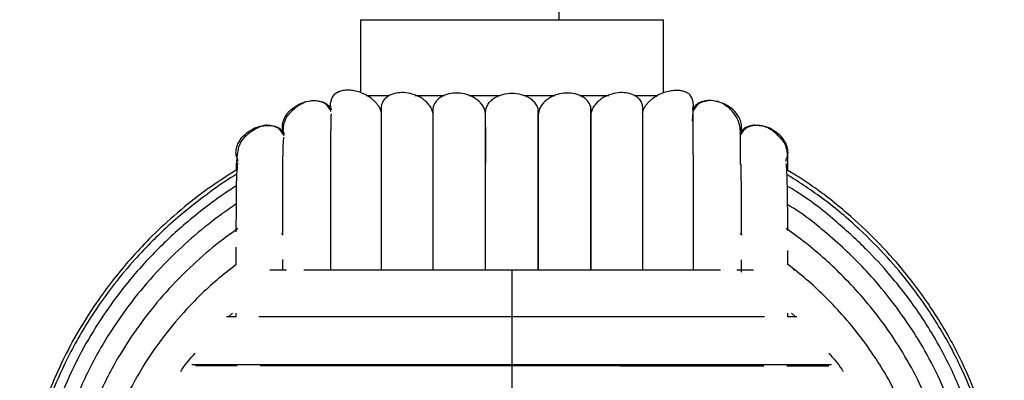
# Paper-space layout '_Izquierda' of a CAD drawing. Header units: millimetres. Extents: x -200 to 200, y -56 to 638.
# Tile 9 of 10: x -65 to 65, y 301 to 348. Entities that reach past the tile are written whole.
import ezdxf

# ---------------------------------------------------------------- set-up
doc = ezdxf.new("R2010")
doc.units = ezdxf.units.MM

psp = doc.layouts.new('_Izquierda')

# ---------------------------------------------------------------- linework, layer by layer
at = {"color": 7, "linetype": 'Continuous', "lineweight": 25}
for p, q in [((6.24, 348.44), (6.24, 398.44)), ((-20, 348.44), (-20, 338.82)), ((-20, 348.44), (20, 348.44)), ((20, 338.82), (20, 348.44)), ((-19.22, 338.44), (-16.21, 338.44)), ((-12.8, 338.44), (-8.9, 338.44)), ((-5.71, 338.44), (-1.57, 338.44)), ((1.57, 338.44), (5.7, 338.44)), ((8.91, 338.44), (12.78, 338.44)), ((16.13, 338.44), (19.27, 338.44)), ((-26.34, 337.77), (-26.64, 337.71)), ((-23.86, 336.62), (-23.86, 336.57)), ((23.86, 336.3), (23.77, 335.08)), ((23.86, 336.62), (23.86, 336.21)), ((-30.12, 333.49), (-30.12, 333.19)), ((30.12, 333.49), (30.12, 333.1)), ((-36.2, 329.73), (-36.2, 330.01)), ((36.2, 329.73), (36.2, 330.01)), ((-30.32, 320.22), (-30.46, 320.14)), ((30.39, 320.04), (30.12, 320.2)), ((3.44, 315.39), (3.44, 318.53)), ((-30.31, 316.8), (-30.31, 315.39)), ((37.39, 315.39), (37.16, 315.39)), ((-37.42, 309.26), (-36.92, 309.73)), ((-36.44, 309.72), (-36.44, 309.26)), ((36.44, 309.26), (36.44, 309.72)), ((36.92, 309.73), (37.42, 309.26)), ((-36.37, 309.26), (-37.69, 309.26))]:
    psp.add_line(p, q, dxfattribs=at)
for points, knots in [([(-23.86, 336.62), (-23.9, 336.79), (-23.98, 337.14), (-23.9, 337.83), (-23.66, 338.27), (-23.5, 338.54)], [0, 0, 0, 0, 0.26013, 0.535489, 1, 1, 1, 1]), ([(-17.22, 336.2), (-17.28, 336.37), (-17.39, 336.71), (-17.66, 337.13), (-17.95, 337.5), (-18.35, 337.9), (-18.9, 338.31), (-19.58, 338.68), (-20.31, 338.96), (-21.04, 339.12), (-21.81, 339.17), (-22.52, 339.08), (-23.08, 338.87), (-23.43, 338.61), (-23.48, 338.57), (-23.5, 338.54)], [0, 0, 0, 0, 0.029293, 0.062014, 0.091801, 0.124131, 0.183353, 0.249381, 0.325159, 0.408246, 0.49923, 0.624357, 0.749558, 0.874789, 1, 1, 1, 1]), ([(-23.5, 338.54), (-23.48, 338.56), (-23.43, 338.61), (-23.16, 338.84), (-22.87, 338.93), (-22.78, 338.96)], [0, 0, 0, 0, 0.40403, 0.808126, 1, 1, 1, 1]), ([(-10.45, 336.16), (-10.52, 336.38), (-10.66, 336.82), (-11.19, 337.55), (-12.04, 338.22), (-13.16, 338.68), (-14.29, 338.87), (-15.37, 338.79), (-16.21, 338.49), (-16.78, 338.03), (-17.08, 337.62), (-17.22, 337.21), (-17.27, 336.98), (-17.27, 336.87), (-17.27, 336.86)], [0, 0, 0, 0, 0.066715, 0.133408, 0.26644, 0.4001, 0.533606, 0.666139, 0.799933, 0.866867, 0.933663, 0.967041, 0.999296, 1, 1, 1, 1]), ([(-3.5, 336.08), (-3.54, 336.28), (-3.61, 336.69), (-4.03, 337.42), (-4.82, 338.13), (-5.96, 338.62), (-7.16, 338.81), (-8.34, 338.71), (-9.27, 338.35), (-9.89, 337.86), (-10.24, 337.38), (-10.42, 336.97), (-10.43, 336.73), (-10.43, 336.69)], [0, 0, 0, 0, 0.0649259, 0.1323696, 0.2641283, 0.3964693, 0.5288058, 0.6607974, 0.7926885, 0.8608952, 0.9236263, 0.9893724, 1, 1, 1, 1]), ([(-3.5, 336.11), (-3.48, 336.32), (-3.45, 336.72), (-3.19, 337.28), (-2.8, 337.76), (-2.17, 338.26), (-1.22, 338.65), (0, 338.8), (1.22, 338.65), (2.17, 338.26), (2.8, 337.76), (3.19, 337.28), (3.45, 336.72), (3.48, 336.32), (3.5, 336.11)], [0, 0, 0, 0, 0.062549, 0.125113, 0.187481, 0.249993, 0.374979, 0.499939, 0.624898, 0.749884, 0.812392, 0.874752, 0.93731, 1, 1, 1, 1]), ([(10.45, 336.17), (10.45, 336.38), (10.47, 336.8), (10.25, 337.38), (9.89, 337.86), (9.27, 338.35), (8.34, 338.71), (7.16, 338.81), (5.96, 338.62), (4.82, 338.13), (4.03, 337.42), (3.61, 336.69), (3.54, 336.28), (3.5, 336.08)], [0, 0, 0, 0, 0.062674, 0.124947, 0.18437, 0.248965, 0.373886, 0.498984, 0.624443, 0.749818, 0.874626, 0.938508, 1, 1, 1, 1]), ([(17.27, 336.52), (17.27, 336.53), (17.29, 336.64), (17.28, 336.88), (17.23, 337.21), (17.08, 337.62), (16.78, 338.03), (16.21, 338.49), (15.37, 338.79), (14.29, 338.87), (13.16, 338.68), (12.04, 338.22), (11.19, 337.55), (10.66, 336.82), (10.52, 336.38), (10.45, 336.16)], [0, 0, 0, 0, 0.002555, 0.032766, 0.063994, 0.096293, 0.160947, 0.225733, 0.355235, 0.483515, 0.612738, 0.742109, 0.870873, 0.935426, 1, 1, 1, 1]), ([(17.22, 336.2), (17.28, 336.37), (17.39, 336.71), (17.66, 337.13), (17.95, 337.5), (18.36, 337.9), (18.9, 338.31), (19.58, 338.68), (20.31, 338.96), (21.04, 339.12), (21.7, 339.17), (22.25, 339.12), (22.7, 339.02), (23.11, 338.85), (23.43, 338.61), (23.48, 338.57), (23.5, 338.54)], [0, 0, 0, 0, 0.029306, 0.062046, 0.091846, 0.124197, 0.183447, 0.249513, 0.325338, 0.408469, 0.499497, 0.580365, 0.660734, 0.749426, 0.874723, 1, 1, 1, 1]), ([(23.86, 336.62), (23.9, 336.79), (23.98, 337.14), (23.9, 337.83), (23.66, 338.27), (23.5, 338.54)], [0, 0, 0, 0, 0.26013, 0.535489, 1, 1, 1, 1]), ([(-30.12, 333.49), (-30.19, 333.68), (-30.35, 334.1), (-30.3, 334.82), (-29.96, 335.7), (-29.23, 336.6), (-28.13, 337.34), (-26.89, 337.77), (-25.73, 337.82), (-24.82, 337.56), (-24.21, 337.17), (-23.97, 336.79), (-23.86, 336.62)], [0, 0, 0, 0, 0.065517, 0.139697, 0.223764, 0.362433, 0.5, 0.637567, 0.776236, 0.860303, 0.934483, 1, 1, 1, 1]), ([(-27.22, 337.59), (-27.46, 337.49), (-27.88, 337.32), (-28.44, 336.93), (-28.87, 336.57), (-29.18, 336.27), (-29.4, 336.04), (-29.61, 335.8), (-29.77, 335.57), (-29.91, 335.33), (-30.14, 334.81), (-30.22, 334.28), (-30.24, 333.86), (-30.25, 333.64)], [0, 0, 0, 0, 0.154207, 0.275727, 0.365209, 0.398704, 0.425533, 0.466756, 0.487109, 0.510101, 0.56861, 0.778193, 1, 1, 1, 1]), ([(-23.86, 336.3), (-24.12, 336.74), (-24.65, 337.63), (-25.77, 337.72), (-26.34, 337.77)], [0, 0, 0, 0, 0.485357, 1, 1, 1, 1]), ([(-17.27, 336.86), (-17.27, 336.06), (-17.27, 334.39), (-17.27, 330.62), (-17.27, 326.2), (-17.27, 321.34), (-17.27, 317.72), (-17.27, 315.65), (-17.27, 315.39)], [0, 0, 0, 0, 0.19655, 0.408137, 0.608239, 0.796853, 0.97395, 1, 1, 1, 1]), ([(10.43, 315.39), (10.43, 315.8), (10.43, 317.64), (10.43, 320.9), (10.43, 325.24), (10.43, 329.07), (10.43, 332.3), (10.43, 334.8), (10.43, 336.11), (10.43, 336.72)], [0, 0, 0, 0, 0.043453, 0.195842, 0.370865, 0.568521, 0.712931, 0.867412, 1, 1, 1, 1]), ([(17.27, 315.39), (17.27, 316.16), (17.27, 318.39), (17.27, 321.99), (17.27, 326.27), (17.27, 329.96), (17.27, 332.98), (17.27, 335.26), (17.27, 336.37), (17.27, 336.89)], [0, 0, 0, 0, 0.077896, 0.224144, 0.392111, 0.581779, 0.720328, 0.86852, 1, 1, 1, 1]), ([(30.12, 333.49), (30.19, 333.68), (30.35, 334.1), (30.3, 334.82), (29.96, 335.7), (29.23, 336.6), (28.13, 337.34), (26.89, 337.77), (25.73, 337.82), (24.82, 337.56), (24.21, 337.17), (23.97, 336.79), (23.86, 336.62)], [0, 0, 0, 0, 0.065517, 0.139697, 0.223764, 0.362433, 0.5, 0.637567, 0.776236, 0.860303, 0.934483, 1, 1, 1, 1]), ([(26.34, 337.77), (25.77, 337.72), (24.65, 337.63), (24.12, 336.74), (23.86, 336.3)], [0, 0, 0, 0, 0.514644, 1, 1, 1, 1]), ([(30.17, 333.65), (30.16, 333.74), (30.14, 334.16), (29.99, 334.84), (29.43, 336.09), (28.45, 337.04), (27.4, 337.61), (26.7, 337.72), (26.34, 337.77)], [0, 0, 0, 0, 0.054325, 0.248465, 0.465164, 0.714662, 0.851932, 1, 1, 1, 1]), ([(-23.88, 336.01), (-23.89, 335.85), (-23.92, 335.47), (-23.94, 334.14), (-23.95, 332.32), (-23.95, 330.24), (-23.95, 328.06), (-23.95, 325.6), (-23.95, 322.81), (-23.95, 319.6), (-23.95, 317.14), (-23.95, 315.67), (-23.95, 315.39)], [0, 0, 0, 0, 0.09476, 0.22879, 0.351659, 0.463218, 0.56331, 0.65186, 0.764319, 0.870127, 0.974655, 1, 1, 1, 1]), ([(-10.45, 336.17), (-10.45, 335.13), (-10.45, 333.06), (-10.45, 328.95), (-10.45, 324.18), (-10.45, 319.63), (-10.45, 316.52), (-10.45, 315.39)], [0, 0, 0, 0, 0.218758, 0.437579, 0.656461, 0.875386, 1, 1, 1, 1]), ([(-10.43, 336.69), (-10.43, 335.76), (-10.43, 333.79), (-10.43, 329.78), (-10.43, 325.17), (-10.43, 320.42), (-10.43, 317), (-10.43, 315.39)], [0, 0, 0, 0, 0.200294, 0.420916, 0.629553, 0.826178, 1, 1, 1, 1]), ([(-3.5, 315.39), (-3.5, 316.38), (-3.5, 319.35), (-3.5, 323.79), (-3.5, 328.62), (-3.5, 332.84), (-3.5, 335.02), (-3.5, 336.11)], [0, 0, 0, 0, 0.11176, 0.33383, 0.555912, 0.777965, 1, 1, 1, 1]), ([(3.44, 318.53), (3.44, 319.44), (3.44, 322.04), (3.44, 325.93), (3.44, 330.25), (3.44, 333.89), (3.44, 335.71), (3.44, 336.53)], [0, 0, 0, 0, 0.116284, 0.335897, 0.565552, 0.80522, 1, 1, 1, 1]), ([(3.5, 315.39), (3.5, 316.38), (3.5, 319.35), (3.5, 323.79), (3.5, 328.62), (3.5, 332.84), (3.5, 335.02), (3.5, 336.11)], [0, 0, 0, 0, 0.111773, 0.33384, 0.555919, 0.777968, 1, 1, 1, 1]), ([(3.5, 329.05), (3.5, 330.29), (3.5, 332.98), (3.5, 335), (3.5, 336.08)], [0, 0, 0, 0, 0.462207, 1, 1, 1, 1]), ([(10.45, 315.39), (10.45, 316.52), (10.45, 319.62), (10.45, 324.18), (10.45, 328.95), (10.45, 333.06), (10.45, 335.13), (10.45, 336.17)], [0, 0, 0, 0, 0.124632, 0.343556, 0.562419, 0.781248, 1, 1, 1, 1]), ([(23.86, 336.21), (23.86, 336.17), (23.86, 335.99), (23.86, 334.53), (23.86, 332.87), (23.86, 331.47), (23.86, 331.28)], [0, 0, 0, 0, 0.1034054, 0.5179216, 0.932646, 1, 1, 1, 1]), ([(-36.2, 330.01), (-36.28, 330.2), (-36.46, 330.61), (-36.45, 331.34), (-36.16, 332.23), (-35.48, 333.18), (-34.43, 333.96), (-33.36, 334.45), (-32.64, 334.47), (-32.35, 334.47)], [0, 0, 0, 0, 0.090152, 0.192225, 0.3079, 0.49871, 0.688003, 0.877296, 1, 1, 1, 1]), ([(-32.36, 334.53), (-32.53, 334.51), (-32.85, 334.47), (-33.39, 334.27), (-33.9, 334), (-34.33, 333.72), (-34.67, 333.48), (-34.98, 333.24), (-35.31, 332.96), (-35.57, 332.67), (-35.8, 332.35), (-36.05, 331.83), (-36.18, 331.29), (-36.31, 330.51), (-36.4, 329.65), (-36.41, 328.97), (-36.41, 328.61)], [0, 0, 0, 0, 0.104826, 0.191399, 0.260128, 0.311971, 0.332803, 0.351505, 0.386394, 0.404396, 0.425144, 0.479684, 0.598239, 0.726285, 0.853403, 1, 1, 1, 1]), ([(-30.12, 333.18), (-30.36, 333.57), (-30.86, 334.36), (-31.85, 334.47), (-32.36, 334.53)], [0, 0, 0, 0, 0.486801, 1, 1, 1, 1]), ([(-32.35, 334.47), (-32.2, 334.49), (-31.78, 334.55), (-31.13, 334.36), (-30.5, 334.02), (-30.24, 333.66), (-30.12, 333.49)], [0, 0, 0, 0, 0.181129, 0.488773, 0.760239, 1, 1, 1, 1]), ([(-3.5, 334.27), (-3.5, 333.75), (-3.5, 332.42), (-3.5, 330.65), (-3.5, 329.57)], [0, 0, 0, 0, 0.392822, 1, 1, 1, 1]), ([(32.62, 334.45), (32.37, 334.49), (31.87, 334.56), (31.13, 334.37), (30.5, 334.02), (30.24, 333.66), (30.12, 333.49)], [0, 0, 0, 0, 0.256361, 0.53574, 0.782266, 1, 1, 1, 1]), ([(32.62, 334.51), (32.06, 334.49), (30.96, 334.44), (30.39, 333.59), (30.12, 333.18)], [0, 0, 0, 0, 0.515469, 1, 1, 1, 1]), ([(36.43, 328.56), (36.43, 328.61), (36.43, 329.01), (36.42, 329.6), (36.41, 330.31), (36.37, 330.93), (36.28, 331.45), (36.11, 331.88), (35.98, 332.13), (35.84, 332.36), (35.64, 332.61), (35.42, 332.86), (35.14, 333.17), (34.71, 333.56), (34.16, 333.97), (33.44, 334.35), (32.91, 334.45), (32.62, 334.51)], [0, 0, 0, 0, 0.021614, 0.176031, 0.323001, 0.456177, 0.546817, 0.581345, 0.595116, 0.607498, 0.632988, 0.649406, 0.669622, 0.722827, 0.794271, 0.886568, 1, 1, 1, 1]), ([(36.2, 330.01), (36.28, 330.2), (36.46, 330.61), (36.45, 331.34), (36.16, 332.23), (35.48, 333.18), (34.43, 333.95), (33.44, 334.42), (32.81, 334.45), (32.62, 334.45)], [0, 0, 0, 0, 0.0937165, 0.1998257, 0.3200756, 0.5184304, 0.7152089, 0.9119875, 1, 1, 1, 1]), ([(-30.15, 332.95), (-30.17, 332.8), (-30.22, 332.44), (-30.27, 331.19), (-30.3, 329.48), (-30.31, 327.52), (-30.31, 325.46), (-30.31, 323.12), (-30.31, 321.32), (-30.31, 320.15), (-30.31, 320.04)], [0, 0, 0, 0, 0.127156, 0.29871, 0.456094, 0.599077, 0.727455, 0.841025, 0.985273, 1, 1, 1, 1]), ([(30.12, 333.1), (30.12, 333.06), (30.12, 332.88), (30.12, 331.7), (30.12, 330.08), (30.12, 329.34)], [0, 0, 0, 0, 0.1192767, 0.5973816, 1, 1, 1, 1]), ([(23.95, 315.39), (23.95, 316.23), (23.95, 318.58), (23.95, 321.79), (23.95, 325.14), (23.95, 328.07), (23.95, 330.3), (23.94, 331.3), (23.94, 331.57)], [0, 0, 0, 0, 0.122955, 0.34292, 0.515384, 0.70831, 0.921521, 1, 1, 1, 1]), ([(-36.23, 329.55), (-36.25, 329.39), (-36.32, 329.06), (-36.38, 327.86), (-36.42, 326.01), (-36.44, 323.61), (-36.44, 321.43), (-36.44, 320.44)], [0, 0, 0, 0, 0.162062, 0.364278, 0.549949, 0.796578, 1, 1, 1, 1]), ([(30.31, 320.09), (30.31, 320.9), (30.31, 322.78), (30.3, 325.43), (30.28, 327.75), (30.26, 328.92), (30.26, 329.39)], [0, 0, 0, 0, 0.214345, 0.492984, 0.80078, 1, 1, 1, 1]), ([(36.42, 320.64), (36.42, 321.19), (36.41, 322.73), (36.39, 324.68), (36.36, 326.58), (36.32, 328.02), (36.27, 329.05), (36.24, 329.36), (36.22, 329.49)], [0, 0, 0, 0, 0.116473, 0.326915, 0.497628, 0.67918, 0.871468, 1, 1, 1, 1]), ([(-36.2, 328.76), (-37.7, 327.79), (-40.65, 325.89), (-44.52, 322.74), (-47.74, 319.73), (-50.34, 316.95), (-52.57, 314.28), (-54.85, 311.22), (-57.19, 307.59), (-59.49, 303.29), (-61.36, 298.92), (-62.86, 294.44), (-64, 289.78), (-64.83, 284.55), (-64.94, 280.87), (-65, 278.95)], [0, 0, 0, 0, 0.089201, 0.174975, 0.248336, 0.309257, 0.364826, 0.421766, 0.499814, 0.580304, 0.664784, 0.736494, 0.81627, 0.904107, 1, 1, 1, 1]), ([(-36.43, 328.01), (-36.51, 327.96), (-37.89, 327.16), (-40.25, 325.45), (-43.37, 323.04), (-45.88, 320.81), (-47.96, 318.78), (-50.16, 316.44), (-52.78, 313.31), (-55.88, 308.94), (-58.73, 303.93), (-61.14, 298.42), (-62.99, 292.61), (-64.33, 286.03), (-64.51, 281.37), (-64.6, 278.95)], [0, 0, 0, 0, 0.0046045, 0.0811305, 0.1478496, 0.2047467, 0.2518101, 0.2952431, 0.3681195, 0.4587797, 0.5672562, 0.6603637, 0.7635294, 0.8767495, 1, 1, 1, 1]), ([(36.2, 229.14), (36.36, 229.23), (38.57, 230.44), (42.33, 233.32), (47.28, 237.6), (51.39, 242.07), (54.77, 246.49), (57.48, 250.79), (59.78, 255.21), (61.62, 259.63), (62.97, 263.88), (63.85, 267.54), (64.42, 270.75), (64.77, 273.65), (64.95, 276.24), (65.02, 278.65), (64.98, 280.89), (64.87, 282.98), (64.67, 285.1), (64.34, 287.66), (63.71, 291.06), (62.66, 295.13), (61.05, 299.74), (58.8, 304.74), (55.68, 310.13), (52.05, 315.04), (48.15, 319.37), (44.18, 323.05), (40.26, 326.18), (37.53, 327.88), (36.43, 328.56)], [0, 0, 0, 0, 0.0044683, 0.0631698, 0.1177779, 0.1682851, 0.2146757, 0.2569387, 0.2950616, 0.3394266, 0.376396, 0.4066029, 0.4336009, 0.4579311, 0.4796205, 0.4983696, 0.5182005, 0.5357236, 0.5508717, 0.571378, 0.6001967, 0.6373226, 0.6766036, 0.7222102, 0.7741235, 0.8323243, 0.8746233, 0.9196995, 0.9675433, 1, 1, 1, 1]), ([(36.43, 229.95), (38.04, 230.99), (41.57, 233.27), (46.37, 237.43), (50.82, 242.09), (54.49, 246.86), (57.46, 251.62), (60.01, 256.71), (62.03, 262.01), (63.45, 267.38), (64.39, 273.03), (64.74, 279.09), (64.32, 285.6), (63.21, 291.72), (61.49, 297.47), (59.23, 302.91), (56.87, 307.25), (54.58, 310.79), (52.36, 313.83), (49.44, 317.29), (45.69, 321.06), (41.34, 324.77), (38.04, 326.91), (36.43, 327.95)], [0, 0, 0, 0, 0.0486816, 0.1066112, 0.1610641, 0.2120323, 0.259495, 0.3034455, 0.3565512, 0.4033627, 0.4442861, 0.502084, 0.5572154, 0.6096652, 0.6597781, 0.7095172, 0.7591888, 0.7849354, 0.8166042, 0.854932, 0.8999039, 0.9515031, 1, 1, 1, 1]), ([(-36.44, 326.49), (-36.53, 326.44), (-37.79, 325.68), (-39.92, 324.11), (-42.68, 321.95), (-44.95, 319.94), (-47.07, 317.89), (-49.31, 315.5), (-51.79, 312.51), (-54.41, 308.85), (-57.04, 304.44), (-59.49, 299.24), (-61.55, 293.2), (-63.05, 286.35), (-63.25, 281.48), (-63.35, 278.95)], [0, 0, 0, 0, 0.0052375, 0.0774184, 0.1389864, 0.1899234, 0.2369159, 0.2942529, 0.3624233, 0.4414485, 0.5313532, 0.6321606, 0.7438808, 0.8665021, 1, 1, 1, 1]), ([(36.44, 231.47), (36.82, 231.69), (39.26, 233.11), (43.21, 236.32), (48.1, 240.92), (52.14, 245.75), (55.43, 250.61), (58.26, 255.84), (60.5, 261.33), (62.07, 266.91), (63.12, 272.8), (63.5, 279.14), (63.03, 285.93), (61.78, 292.31), (59.87, 298.28), (57.35, 303.89), (54.74, 308.33), (52.22, 311.93), (49.76, 315), (46.56, 318.48), (42.44, 322.19), (39, 324.94), (36.8, 326.22), (36.44, 326.43)], [0, 0, 0, 0, 0.011638, 0.074365, 0.13333, 0.188517, 0.239913, 0.287504, 0.345, 0.395673, 0.439982, 0.502581, 0.56228, 0.619047, 0.67327, 0.727085, 0.780807, 0.808664, 0.842939, 0.88441, 0.933055, 0.988857, 1, 1, 1, 1]), ([(-36.44, 324.09), (-36.78, 323.86), (-38.19, 322.94), (-40.76, 320.97), (-44.27, 317.94), (-47.78, 314.31), (-51.15, 310.13), (-54.26, 305.42), (-56.82, 300.44), (-58.81, 295.34), (-60.23, 290.25), (-61.2, 284.73), (-61.33, 280.91), (-61.39, 278.95)], [0, 0, 0, 0, 0.0224695, 0.0944303, 0.1806538, 0.2811813, 0.3759262, 0.4806563, 0.5954316, 0.6881118, 0.7864409, 0.8904146, 1, 1, 1, 1]), ([(61.4, 278.94), (61.31, 281.19), (61.15, 285.51), (59.91, 291.66), (58.18, 297.15), (56.07, 302), (53.75, 306.19), (51.23, 309.97), (48.62, 313.29), (45.95, 316.23), (43.32, 318.77), (40.59, 321.07), (38.33, 322.89), (36.87, 323.75), (36.44, 324)], [0, 0, 0, 0, 0.125355, 0.241692, 0.349, 0.447258, 0.536483, 0.616682, 0.701031, 0.772474, 0.838492, 0.905142, 0.972426, 1, 1, 1, 1]), ([(-36.2, 320.89), (-37.05, 320.28), (-39.08, 318.81), (-42.29, 316.04), (-45.67, 312.62), (-48.92, 308.65), (-51.92, 304.19), (-54.4, 299.45), (-56.32, 294.59), (-57.7, 289.73), (-58.65, 284.47), (-58.77, 280.82), (-58.83, 278.95)], [0, 0, 0, 0, 0.0630818, 0.1522289, 0.2561722, 0.354154, 0.4625035, 0.5812365, 0.6771529, 0.7789361, 0.8865618, 1, 1, 1, 1]), ([(58.84, 278.95), (58.75, 281.09), (58.59, 285.22), (57.4, 291.08), (55.72, 296.32), (53.67, 300.92), (51.43, 304.91), (49, 308.5), (46.49, 311.65), (43.91, 314.43), (41.39, 316.83), (38.85, 318.98), (37.06, 320.28), (36.2, 320.9)], [0, 0, 0, 0, 0.129599, 0.249884, 0.3608, 0.462372, 0.554585, 0.637455, 0.724633, 0.798468, 0.866631, 0.935447, 1, 1, 1, 1]), ([(-36.44, 318.42), (-36.44, 318.16), (-36.44, 317.44), (-36.44, 316.62), (-36.44, 316.1)], [0, 0, 0, 0, 0.359496, 1, 1, 1, 1]), ([(36.44, 316.16), (36.44, 316.44), (36.44, 317.1), (36.44, 317.68), (36.43, 318.01)], [0, 0, 0, 0, 0.423085, 1, 1, 1, 1]), ([(-36.44, 316.09), (-37.2, 315.52), (-39.53, 313.75), (-42.7, 310.62), (-46.05, 306.69), (-48.91, 302.55), (-51.3, 298.14), (-53.15, 293.6), (-54.49, 289.06), (-55.4, 284.13), (-55.52, 280.7), (-55.58, 278.95)], [0, 0, 0, 0, 0.065805, 0.202435, 0.307386, 0.423474, 0.550758, 0.65361, 0.762789, 0.878272, 1, 1, 1, 1]), ([(30.31, 315.14), (30.31, 315.36), (30.31, 315.94), (30.31, 316.45), (30.31, 316.77)], [0, 0, 0, 0, 0.372734, 1, 1, 1, 1]), ([(55.58, 278.94), (55.5, 280.95), (55.35, 284.82), (54.19, 290.31), (52.57, 295.21), (50.6, 299.5), (48.45, 303.21), (46.13, 306.54), (43.72, 309.45), (41.27, 312.01), (38.9, 314.21), (37.26, 315.51), (36.44, 316.16)], [0, 0, 0, 0, 0.138876, 0.267758, 0.386592, 0.49537, 0.594111, 0.682844, 0.776169, 0.855225, 0.928095, 1, 1, 1, 1]), ([(-29.79, 315.39), (-30.15, 315.39), (-30.93, 315.39), (-31.62, 315.39), (-31.99, 315.39)], [0, 0, 0, 0, 0.474778, 1, 1, 1, 1]), ([(0, 315.39), (-2.12, 315.39), (-6.16, 315.39), (-11.79, 315.39), (-16.64, 315.39), (-20.73, 315.39), (-24.08, 315.39), (-26.25, 315.39), (-27.28, 315.39), (-27.47, 315.39)], [0, 0, 0, 0, 0.211662, 0.403703, 0.576095, 0.728849, 0.861913, 0.975256, 1, 1, 1, 1]), ([(27.54, 315.39), (26.44, 315.39), (23.92, 315.39), (19.34, 315.39), (14.42, 315.39), (9.53, 315.39), (4.89, 315.39), (1.66, 315.39), (0, 315.39)], [0, 0, 0, 0, 0.1423, 0.32687, 0.531297, 0.678695, 0.834913, 1, 1, 1, 1]), ([(0, 315.36), (0, 315.36), (0, 315.39), (0, 315.09), (0, 314.43), (0, 313.37), (0, 312.16), (0, 311), (0, 310.08), (0, 309.45), (0, 309.19), (0, 309.07)], [0, 0, 0, 0, 0.041331, 0.135009, 0.289534, 0.44283, 0.596127, 0.750651, 0.84433, 0.926992, 1, 1, 1, 1]), ([(31.88, 315.39), (31.65, 315.39), (30.97, 315.39), (30.19, 315.39), (29.67, 315.39)], [0, 0, 0, 0, 0.325343, 1, 1, 1, 1]), ([(0, 309.26), (-2.28, 309.26), (-6.63, 309.26), (-12.71, 309.26), (-17.95, 309.26), (-22.38, 309.26), (-26.03, 309.26), (-28.97, 309.26), (-31.38, 309.26), (-32.75, 309.26), (-33.41, 309.26)], [0, 0, 0, 0, 0.183381, 0.349745, 0.499112, 0.631489, 0.746804, 0.84508, 0.926292, 1, 1, 1, 1]), ([(33.36, 309.26), (32.38, 309.26), (30.13, 309.26), (26.02, 309.26), (20.89, 309.26), (15.54, 309.26), (10.26, 309.26), (5.26, 309.26), (1.79, 309.26), (0, 309.26)], [0, 0, 0, 0, 0.109823, 0.253184, 0.413877, 0.591869, 0.720218, 0.856259, 1, 1, 1, 1]), ([(0, 309.23), (0, 309.23), (0, 309.23), (0, 308.89), (0, 308.18), (0, 307.08), (0, 305.83), (0, 304.67), (0, 303.77), (0, 303.16), (0, 302.92), (0, 302.81)], [0, 0, 0, 0, 0.049375, 0.142267, 0.295495, 0.447506, 0.599516, 0.752744, 0.845636, 0.927605, 1, 1, 1, 1]), ([(37.61, 309.26), (37.25, 309.26), (36.89, 309.26), (36.47, 309.26), (36.44, 309.26)], [0, 0, 0, 0, 0.949617, 1, 1, 1, 1]), ([(-43.72, 302.03), (-43.66, 302.13), (-43.14, 303.02), (-42.44, 303.78), (-41.83, 304.45)], [0, 0, 0, 0, 0.116143, 1, 1, 1, 1]), ([(41.83, 304.45), (42.45, 303.78), (43.14, 303.01), (43.66, 302.13), (43.72, 302.02)], [0, 0, 0, 0, 0.880944, 1, 1, 1, 1]), ([(0, 302.89), (-2.42, 302.89), (-7.03, 302.89), (-13.47, 302.89), (-19.05, 302.89), (-23.75, 302.89), (-27.65, 302.89), (-30.79, 302.89), (-33.36, 302.89), (-35.75, 302.89), (-38.24, 302.89), (-40.49, 302.89), (-41.78, 302.89), (-42.25, 302.89)], [0, 0, 0, 0, 0.14483, 0.276238, 0.394225, 0.498785, 0.589903, 0.667567, 0.731773, 0.791042, 0.863333, 0.949232, 1, 1, 1, 1]), ([(-41.8, 302.81), (-40.57, 302.81), (-38.93, 302.81), (-36.81, 302.81), (-36.29, 302.81)], [0, 0, 0, 0, 0.754075, 1, 1, 1, 1]), ([(-33.25, 302.81), (-33.11, 302.81), (-31.3, 302.81), (-27.2, 302.81), (-21, 302.81), (-14.27, 302.81), (-7.22, 302.81), (-2.41, 302.81), (0, 302.81)], [0, 0, 0, 0, 0.017343, 0.213517, 0.409896, 0.606476, 0.803188, 1, 1, 1, 1]), ([(42.19, 302.89), (41.82, 302.89), (40.77, 302.89), (38.72, 302.89), (35.83, 302.89), (32.17, 302.89), (27.64, 302.89), (22.16, 302.89), (16.49, 302.89), (10.88, 302.89), (5.58, 302.89), (1.89, 302.89), (0, 302.89)], [0, 0, 0, 0, 0.03832, 0.110467, 0.196365, 0.296003, 0.409359, 0.536429, 0.677201, 0.778702, 0.886305, 1, 1, 1, 1]), ([(0, 302.88), (0, 302.85), (0, 302.79), (0, 302.32), (0, 301.48), (0, 300.29), (0, 299), (0, 297.84), (0, 296.98), (0, 296.43), (0, 296.25), (0, 296.16)], [0, 0, 0, 0, 0.067416, 0.158545, 0.308865, 0.457991, 0.607116, 0.757436, 0.848565, 0.928978, 1, 1, 1, 1]), ([(0, 302.81), (2.41, 302.81), (7.22, 302.81), (14.27, 302.8), (21, 302.8), (27.2, 302.8), (31.29, 302.8), (33.11, 302.8), (33.25, 302.8)], [0, 0, 0, 0, 0.196814, 0.393564, 0.590159, 0.786556, 0.982735, 1, 1, 1, 1]), ([(36.29, 302.8), (36.81, 302.8), (38.94, 302.8), (40.58, 302.8), (41.82, 302.8)], [0, 0, 0, 0, 0.244729, 1, 1, 1, 1])]:
    psp.add_open_spline(points, degree=3, knots=knots, dxfattribs=at)

doc.saveas('drawing.dxf')
